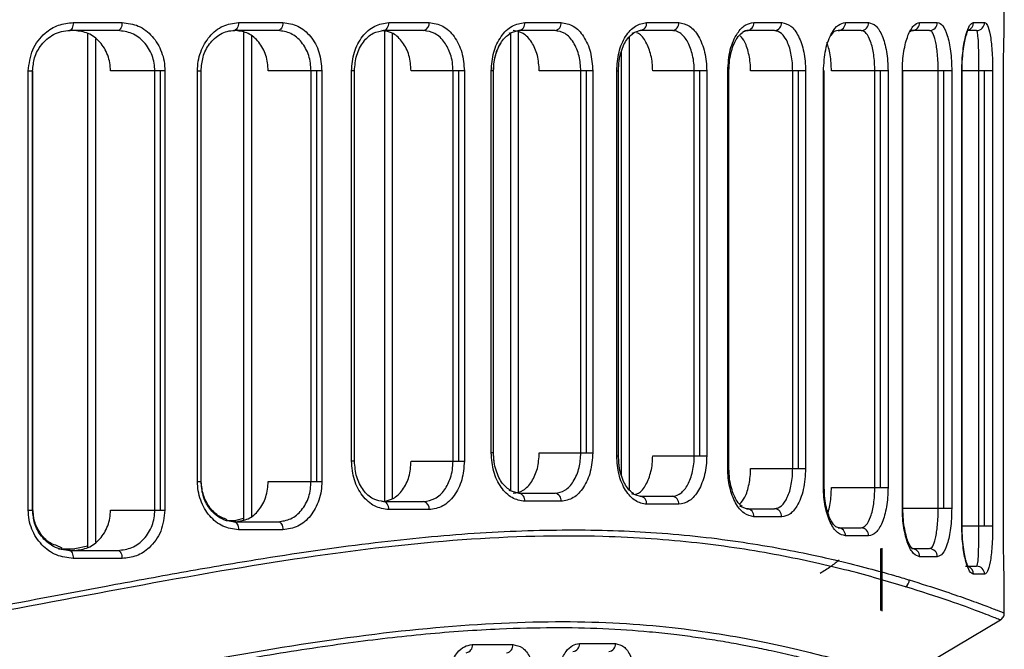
# Model space of a CAD drawing. Header units: millimetres. Extents: x 0 to 325, y 0 to 226.
# Tile 7 of 11: x 114 to 150, y 55 to 78. Entities that reach past the tile are written whole.
import ezdxf

# ---------------------------------------------------------------- set-up
doc = ezdxf.new("R2010")
doc.units = ezdxf.units.MM

msp = doc.modelspace()

# ---------------------------------------------------------------- linework, layer by layer
at = {"color": 7, "linetype": 'Continuous', "lineweight": 25}
for p, q in [((150.431, 77.906), (150.431, 83.181)), ((115.817, 77.981), (117.63, 77.981)), ((121.958, 77.981), (123.61, 77.981)), ((127.547, 77.981), (129.046, 77.981)), ((132.604, 77.981), (133.953, 77.981)), ((137.134, 77.981), (138.329, 77.981)), ((141.119, 77.981), (142.154, 77.981)), ((144.524, 77.981), (145.383, 77.981)), ((147.284, 77.981), (147.94, 77.981)), ((149.288, 77.981), (149.699, 77.981)), ((117.478, 77.681), (115.673, 77.681)), ((123.431, 77.681), (121.787, 77.681)), ((122.148, 77.61), (122.148, 59.496)), ((128.842, 77.681), (127.35, 77.681)), ((127.384, 77.681), (127.384, 60.175)), ((132.385, 77.681), (132.01, 77.573)), ((132.362, 77.674), (132.362, 60.491)), ((133.727, 77.681), (132.385, 77.681)), ((136.894, 77.681), (136.577, 77.575)), ((138.084, 77.681), (136.894, 77.681)), ((140.861, 77.681), (140.705, 77.62)), ((141.891, 77.681), (140.861, 77.681)), ((145.105, 77.681), (144.251, 77.681)), ((146.998, 77.681), (146.93, 77.635)), ((147.652, 77.681), (146.998, 77.681)), ((149.402, 77.681), (149.067, 77.681)), ((116.349, 77.576), (116.349, 58.463)), ((116.642, 77.372), (116.642, 58.667)), ((122.441, 77.47), (122.441, 59.637)), ((127.677, 77.575), (127.677, 60.281)), ((132.069, 77.59), (132.069, 60.575)), ((136.484, 77.434), (136.484, 60.621)), ((136.191, 76.9), (136.191, 61.154)), ((114.143, 59.858), (114.143, 76.181)), ((114.143, 76.181), (114.311, 76.181)), ((114.307, 59.858), (114.307, 76.181)), ((114.311, 59.914), (114.311, 76.181)), ((119.221, 76.181), (117.201, 76.181)), ((118.85, 59.858), (118.85, 76.181)), ((119.062, 59.858), (119.062, 76.181)), ((119.221, 76.181), (119.221, 59.858)), ((120.433, 60.925), (120.433, 76.181)), ((120.433, 76.181), (120.572, 76.181)), ((120.569, 60.925), (120.569, 76.181)), ((120.572, 60.972), (120.572, 76.181)), ((125.059, 76.181), (123.068, 76.181)), ((124.661, 60.925), (124.661, 76.181)), ((124.873, 60.925), (124.873, 76.181)), ((125.059, 76.181), (125.059, 60.925)), ((126.161, 61.675), (126.161, 76.181)), ((126.274, 76.181), (126.161, 76.181)), ((126.271, 61.675), (126.271, 76.181)), ((126.274, 61.7), (126.274, 76.181)), ((130.358, 76.181), (128.377, 76.181)), ((129.936, 61.675), (129.936, 76.181)), ((130.148, 61.675), (130.148, 76.181)), ((130.358, 76.181), (130.358, 61.675)), ((131.354, 61.984), (131.354, 76.181)), ((131.443, 76.181), (131.354, 76.181)), ((131.44, 61.984), (131.44, 76.181)), ((135.129, 76.181), (133.143, 76.181)), ((134.686, 61.984), (134.686, 76.181)), ((134.898, 61.984), (134.898, 76.181)), ((135.129, 76.181), (135.129, 61.984)), ((136.02, 61.873), (136.02, 76.181)), ((136.02, 76.181), (136.088, 76.181)), ((136.085, 61.873), (136.085, 76.181)), ((139.366, 76.181), (137.36, 76.181)), ((138.904, 61.873), (138.904, 76.181)), ((139.116, 61.873), (139.116, 76.181)), ((139.366, 76.181), (139.366, 61.873)), ((140.148, 61.408), (140.148, 76.181)), ((140.148, 76.181), (140.194, 76.181)), ((140.194, 61.408), (140.194, 76.181)), ((143.043, 76.181), (140.998, 76.181)), ((142.564, 61.408), (142.564, 76.181)), ((142.776, 61.408), (142.776, 76.181)), ((143.043, 76.181), (143.043, 61.408)), ((143.707, 60.7), (143.707, 76.181)), ((143.738, 76.181), (143.707, 76.181)), ((143.738, 60.7), (143.738, 76.181)), ((146.108, 76.181), (144.003, 76.181)), ((145.616, 60.7), (145.616, 76.181)), ((145.828, 60.7), (145.828, 76.181)), ((146.108, 76.181), (146.108, 60.7)), ((146.641, 59.924), (146.641, 76.181)), ((148.476, 76.181), (146.641, 76.181)), ((146.658, 59.924), (146.658, 76.181)), ((147.972, 59.924), (147.972, 76.181)), ((148.185, 59.924), (148.185, 76.181)), ((148.476, 76.181), (148.476, 59.924)), ((148.854, 59.273), (148.854, 76.181)), ((149.997, 76.181), (148.854, 76.181)), ((148.861, 59.273), (148.861, 76.181)), ((149.487, 59.273), (149.487, 76.181)), ((149.699, 59.273), (149.699, 76.181)), ((149.997, 76.181), (149.997, 59.273)), ((150.402, 58.879), (150.402, 76.181)), ((150.402, 58.879), (150.402, 76.181)), ((150.402, 76.181), (150.402, 76.181)), ((131.44, 61.984), (131.354, 61.984)), ((131.355, 61.966), (131.355, 61.984)), ((131.467, 61.638), (131.443, 61.966)), ((133.143, 61.984), (135.129, 61.984)), ((136.02, 61.873), (136.085, 61.873)), ((136.1, 61.66), (136.085, 61.873)), ((137.36, 61.873), (139.366, 61.873)), ((126.271, 61.675), (126.161, 61.675)), ((126.274, 61.7), (126.271, 61.7)), ((128.377, 61.675), (130.358, 61.675)), ((140.148, 61.408), (140.194, 61.408)), ((140.998, 61.408), (143.043, 61.408)), ((120.433, 60.925), (120.569, 60.925)), ((120.572, 60.972), (120.569, 60.972)), ((123.068, 60.925), (125.059, 60.925)), ((132.01, 60.592), (132.385, 60.484)), ((132.385, 60.484), (133.727, 60.484)), ((136.576, 60.48), (136.894, 60.373)), ((143.738, 60.7), (143.707, 60.7)), ((144.003, 60.7), (146.108, 60.7)), ((127.35, 60.175), (128.842, 60.175)), ((133.953, 60.184), (132.604, 60.184)), ((136.894, 60.373), (138.084, 60.373)), ((138.329, 60.073), (137.134, 60.073)), ((114.143, 59.858), (114.307, 59.858)), ((114.311, 59.914), (114.307, 59.914)), ((117.201, 59.858), (119.221, 59.858)), ((129.046, 59.875), (127.547, 59.875)), ((140.587, 60.016), (140.861, 59.908)), ((140.861, 59.908), (141.891, 59.908)), ((146.641, 59.924), (148.476, 59.924)), ((121.507, 59.472), (121.862, 59.472)), ((121.787, 59.425), (123.431, 59.425)), ((122.151, 59.543), (121.862, 59.472)), ((142.154, 59.608), (141.119, 59.608)), ((123.61, 59.125), (121.958, 59.125)), ((144.251, 59.2), (145.105, 59.2)), ((148.854, 59.273), (149.997, 59.273)), ((145.383, 58.9), (144.524, 58.9)), ((150.402, 58.879), (150.402, 58.879)), ((115.402, 58.442), (115.166, 58.548)), ((115.27, 58.414), (115.873, 58.414)), ((115.673, 58.358), (117.478, 58.358)), ((116.353, 58.519), (115.873, 58.414)), ((145.823, 58.435), (145.823, 56.125)), ((145.882, 58.439), (145.882, 56.101)), ((146.998, 58.424), (147.652, 58.424)), ((117.63, 58.058), (115.817, 58.058)), ((147.94, 58.124), (147.284, 58.124)), ((148.994, 57.773), (149.402, 57.773)), ((149.699, 57.473), (149.288, 57.473)), ((150.431, 56.042), (150.431, 57.155)), ((146.578, 53.58), (150.284, 55.772)), ((130.653, 54.857), (132.161, 54.857)), ((134.635, 54.897), (135.973, 54.897))]:
    msp.add_line(p, q, dxfattribs=at)
at = {"color": 7, "linetype": 'Continuous', "lineweight": 25, "flags": 128}
for points in [[(115.817, 77.981), (115.814, 77.923), (115.806, 77.866), (115.793, 77.814), (115.775, 77.769), (115.753, 77.732), (115.728, 77.704), (115.701, 77.687), (115.673, 77.681)], [(117.63, 77.981), (117.627, 77.923), (117.618, 77.866), (117.604, 77.814), (117.586, 77.769), (117.562, 77.732), (117.536, 77.704), (117.508, 77.687), (117.478, 77.681)], [(121.958, 77.981), (121.955, 77.923), (121.945, 77.866), (121.929, 77.814), (121.908, 77.769), (121.882, 77.732), (121.852, 77.704), (121.82, 77.687), (121.787, 77.681)], [(123.61, 77.981), (123.607, 77.923), (123.597, 77.866), (123.58, 77.814), (123.558, 77.769), (123.531, 77.732), (123.5, 77.704), (123.466, 77.687), (123.431, 77.681)], [(127.35, 77.681), (127.389, 77.687), (127.426, 77.704), (127.46, 77.732), (127.489, 77.769), (127.514, 77.814), (127.532, 77.866), (127.543, 77.923), (127.547, 77.981)], [(127.547, 59.875), (127.543, 59.933), (127.532, 59.989), (127.514, 60.041), (127.489, 60.087), (127.46, 60.124), (127.426, 60.152), (127.389, 60.169), (127.35, 60.175)], [(121.787, 59.425), (121.82, 59.42), (121.852, 59.403), (121.882, 59.375), (121.908, 59.338), (121.929, 59.292), (121.945, 59.24), (121.955, 59.184), (121.958, 59.125)], [(123.431, 59.425), (123.466, 59.42), (123.5, 59.403), (123.531, 59.375), (123.558, 59.338), (123.58, 59.292), (123.597, 59.24), (123.607, 59.184), (123.61, 59.125)], [(115.673, 58.358), (115.701, 58.352), (115.728, 58.335), (115.753, 58.307), (115.775, 58.27), (115.793, 58.224), (115.806, 58.172), (115.814, 58.116), (115.817, 58.058)], [(117.478, 58.358), (117.508, 58.352), (117.536, 58.335), (117.562, 58.307), (117.586, 58.27), (117.604, 58.224), (117.618, 58.172), (117.627, 58.116), (117.63, 58.058)]]:
    msp.add_lwpolyline(points, dxfattribs=at)
at = {"color": 7, "linetype": 'Continuous', "lineweight": 25}
for centre, radius, start, end in [((128.783, 77.941), 0.266, 282.9488, 8.744), ((132.337, 77.946), 0.269, 280.1708, 7.4261), ((133.684, 77.949), 0.271, 279.195, 6.9036), ((136.86, 77.954), 0.275, 277.0458, 5.6318), ((138.053, 77.956), 0.277, 276.2904, 5.1422), ((140.838, 77.962), 0.281, 274.6301, 3.9806), ((141.871, 77.964), 0.283, 274.0493, 3.5446), ((144.237, 77.968), 0.288, 272.7846, 2.5371), ((145.094, 77.97), 0.289, 272.3486, 2.1703), ((146.991, 77.974), 0.293, 271.4218, 1.3545), ((147.646, 77.976), 0.295, 271.1141, 1.0724), ((148.99, 77.979), 0.299, 286.7976, 0.3916), ((149.4, 77.98), 0.298, 270.319, 0.3155), ((132.337, 60.219), 0.269, 352.5739, 79.8292), ((133.684, 60.216), 0.271, 353.0964, 80.805), ((128.783, 59.915), 0.266, 351.256, 77.0512), ((136.86, 60.1), 0.275, 354.3682, 82.9542), ((138.053, 60.098), 0.277, 354.8578, 83.7096), ((140.838, 59.628), 0.281, 356.0194, 85.3699), ((141.871, 59.626), 0.283, 356.4554, 85.9507), ((144.237, 58.912), 0.288, 357.4629, 87.2154), ((145.094, 58.911), 0.289, 357.8297, 87.6514), ((146.991, 58.131), 0.293, 358.6455, 88.5782), ((147.646, 58.129), 0.295, 358.9276, 88.8859), ((148.989, 57.474), 0.3, 359.7164, 72.9), ((149.4, 57.474), 0.298, 359.6845, 89.681), ((146.586, 57.269), 0.314, 304.3965, 358.3538), ((130.385, 54.824), 0.271, 279.4152, 7.0243), ((131.89, 54.826), 0.273, 278.2951, 6.392), ((134.36, 54.872), 0.276, 276.5706, 5.3265), ((135.695, 54.874), 0.278, 275.6946, 4.7393)]:
    msp.add_arc(centre, radius, start, end, dxfattribs=at)
for points, knots in [([(114.143, 76.181), (114.177, 76.452), (114.246, 76.994), (114.71, 77.581), (115.256, 77.921), (115.63, 77.961), (115.817, 77.981)], [0, 0, 0, 0, 0.2798292, 0.5593255, 0.7795307, 1, 1, 1, 1]), ([(117.63, 77.981), (117.837, 77.955), (118.249, 77.904), (118.691, 77.562), (118.958, 77.2), (119.107, 76.884), (119.204, 76.541), (119.216, 76.301), (119.221, 76.181)], [0, 0, 0, 0, 0.250031, 0.499121, 0.62462, 0.749443, 0.874851, 1, 1, 1, 1]), ([(120.433, 76.181), (120.439, 76.301), (120.451, 76.54), (120.575, 76.996), (120.863, 77.492), (121.371, 77.902), (121.762, 77.955), (121.958, 77.981)], [0, 0, 0, 0, 0.126148, 0.251402, 0.500716, 0.750244, 1, 1, 1, 1]), ([(123.61, 77.981), (123.801, 77.954), (124.181, 77.901), (124.659, 77.488), (124.994, 76.893), (125.037, 76.419), (125.059, 76.181)], [0, 0, 0, 0, 0.250621, 0.500313, 0.750055, 1, 1, 1, 1]), ([(126.161, 76.181), (126.183, 76.418), (126.225, 76.892), (126.551, 77.487), (127.009, 77.901), (127.368, 77.954), (127.547, 77.981)], [0, 0, 0, 0, 0.250514, 0.500166, 0.749971, 1, 1, 1, 1]), ([(129.046, 77.981), (129.219, 77.954), (129.566, 77.9), (129.998, 77.485), (130.299, 76.89), (130.338, 76.418), (130.358, 76.181)], [0, 0, 0, 0, 0.250582, 0.500261, 0.750026, 1, 1, 1, 1]), ([(131.354, 76.181), (131.373, 76.418), (131.412, 76.891), (131.705, 77.486), (132.12, 77.901), (132.443, 77.954), (132.604, 77.981)], [0, 0, 0, 0, 0.250534, 0.50019, 0.74998, 1, 1, 1, 1]), ([(133.953, 77.981), (134.108, 77.954), (134.419, 77.9), (134.807, 77.486), (135.077, 76.891), (135.112, 76.418), (135.129, 76.181)], [0, 0, 0, 0, 0.250588, 0.500275, 0.750039, 1, 1, 1, 1]), ([(136.02, 76.181), (136.037, 76.419), (136.072, 76.894), (136.335, 77.489), (136.705, 77.901), (136.991, 77.955), (137.134, 77.981)], [0, 0, 0, 0, 0.2505038, 0.500149, 0.7499491, 1, 1, 1, 1]), ([(138.329, 77.981), (138.466, 77.955), (138.738, 77.901), (139.082, 77.491), (139.273, 76.994), (139.355, 76.538), (139.363, 76.3), (139.366, 76.181)], [0, 0, 0, 0, 0.250305, 0.499701, 0.749113, 0.874681, 1, 1, 1, 1]), ([(140.148, 76.181), (140.167, 76.45), (140.206, 76.988), (140.476, 77.577), (140.795, 77.921), (141.011, 77.961), (141.119, 77.981)], [0, 0, 0, 0, 0.279954, 0.559429, 0.779608, 1, 1, 1, 1]), ([(142.154, 77.981), (142.27, 77.955), (142.502, 77.904), (142.747, 77.564), (142.896, 77.205), (142.979, 76.888), (143.033, 76.543), (143.04, 76.302), (143.043, 76.181)], [0, 0, 0, 0, 0.250012, 0.499153, 0.624925, 0.74947, 0.87502, 1, 1, 1, 1]), ([(143.707, 76.181), (143.724, 76.455), (143.759, 77.002), (143.991, 77.589), (144.257, 77.923), (144.435, 77.962), (144.524, 77.981)], [0, 0, 0, 0, 0.279831, 0.559327, 0.779515, 1, 1, 1, 1]), ([(145.383, 77.981), (145.476, 77.956), (145.663, 77.907), (145.862, 77.577), (145.985, 77.219), (146.054, 76.901), (146.1, 76.551), (146.106, 76.304), (146.108, 76.181)], [0, 0, 0, 0, 0.249926, 0.499225, 0.625529, 0.749536, 0.875326, 1, 1, 1, 1]), ([(146.641, 76.181), (146.644, 76.307), (146.65, 76.558), (146.694, 76.913), (146.76, 77.232), (146.875, 77.588), (147.054, 77.911), (147.207, 77.958), (147.284, 77.981)], [0, 0, 0, 0, 0.126121, 0.250999, 0.374834, 0.50134, 0.750429, 1, 1, 1, 1]), ([(147.94, 77.981), (148.009, 77.958), (148.145, 77.911), (148.291, 77.594), (148.382, 77.24), (148.434, 76.92), (148.469, 76.563), (148.474, 76.308), (148.476, 76.181)], [0, 0, 0, 0, 0.249503, 0.499172, 0.626348, 0.749618, 0.875836, 1, 1, 1, 1]), ([(148.854, 76.181), (148.856, 76.312), (148.86, 76.573), (148.893, 76.939), (148.942, 77.26), (149.022, 77.612), (149.142, 77.916), (149.24, 77.96), (149.288, 77.981)], [0, 0, 0, 0, 0.126121, 0.250748, 0.376161, 0.501737, 0.75126, 1, 1, 1, 1]), ([(149.699, 77.981), (149.737, 77.959), (149.814, 77.916), (149.894, 77.616), (149.945, 77.27), (149.974, 76.948), (149.993, 76.581), (149.996, 76.313), (149.997, 76.181)], [0, 0, 0, 0, 0.2496046, 0.4993097, 0.6277762, 0.7499883, 0.8768533, 1, 1, 1, 1]), ([(114.307, 76.181), (114.322, 76.346), (114.353, 76.701), (114.573, 77.101), (114.833, 77.374), (115.085, 77.545), (115.379, 77.664), (115.591, 77.679), (115.699, 77.686)], [0, 0, 0, 0, 0.202616, 0.435313, 0.564368, 0.701334, 0.846826, 1, 1, 1, 1]), ([(117.201, 76.181), (117.196, 76.281), (117.186, 76.481), (117.079, 76.862), (116.83, 77.277), (116.387, 77.616), (116.042, 77.659), (115.869, 77.681)], [0, 0, 0, 0, 0.1253, 0.250884, 0.500258, 0.749665, 1, 1, 1, 1]), ([(118.85, 76.181), (118.845, 76.278), (118.835, 76.474), (118.755, 76.759), (118.626, 77.026), (118.394, 77.332), (118.01, 77.617), (117.656, 77.66), (117.478, 77.681)], [0, 0, 0, 0, 0.120924, 0.244482, 0.371007, 0.500806, 0.749922, 1, 1, 1, 1]), ([(120.569, 76.181), (120.584, 76.356), (120.615, 76.724), (120.872, 77.222), (121.211, 77.526), (121.544, 77.667), (121.726, 77.68), (121.818, 77.686)], [0, 0, 0, 0, 0.21768, 0.456149, 0.716363, 0.855561, 1, 1, 1, 1]), ([(123.068, 76.181), (123.049, 76.379), (123.013, 76.774), (122.734, 77.269), (122.335, 77.614), (122.017, 77.659), (121.858, 77.681)], [0, 0, 0, 0, 0.249963, 0.499716, 0.749399, 1, 1, 1, 1]), ([(124.661, 76.181), (124.644, 76.376), (124.618, 76.672), (124.462, 77.02), (124.259, 77.325), (123.916, 77.615), (123.593, 77.659), (123.431, 77.681)], [0, 0, 0, 0, 0.246532, 0.372627, 0.500329, 0.749699, 1, 1, 1, 1]), ([(126.271, 76.181), (126.288, 76.382), (126.323, 76.783), (126.586, 77.282), (126.957, 77.626), (127.243, 77.666), (127.386, 77.686)], [0, 0, 0, 0, 0.2495855, 0.4988735, 0.7489353, 1, 1, 1, 1]), ([(128.377, 76.181), (128.361, 76.378), (128.329, 76.771), (128.078, 77.266), (127.718, 77.613), (127.43, 77.659), (127.285, 77.681)], [0, 0, 0, 0, 0.249996, 0.499773, 0.74944, 1, 1, 1, 1]), ([(129.936, 76.181), (129.931, 76.29), (129.922, 76.501), (129.83, 76.875), (129.631, 77.275), (129.277, 77.614), (128.987, 77.659), (128.842, 77.681)], [0, 0, 0, 0, 0.139367, 0.269401, 0.500495, 0.750191, 1, 1, 1, 1]), ([(133.143, 76.181), (133.129, 76.378), (133.1, 76.772), (132.876, 77.267), (132.555, 77.613), (132.297, 77.659), (132.168, 77.681)], [0, 0, 0, 0, 0.249983, 0.499758, 0.749434, 1, 1, 1, 1]), ([(134.686, 76.181), (134.674, 76.368), (134.655, 76.655), (134.538, 77.006), (134.378, 77.319), (134.109, 77.614), (133.854, 77.659), (133.727, 77.681)], [0, 0, 0, 0, 0.236445, 0.36511, 0.500439, 0.749775, 1, 1, 1, 1]), ([(138.904, 76.181), (138.901, 76.28), (138.895, 76.478), (138.831, 76.858), (138.68, 77.276), (138.453, 77.55), (138.265, 77.652), (138.157, 77.678), (138.103, 77.68), (138.084, 77.681)], [0, 0, 0, 0, 0.123939, 0.250537, 0.49963, 0.748724, 0.873879, 0.9554, 1, 1, 1, 1]), ([(140.685, 77.599), (140.697, 77.612), (140.773, 77.696), (140.846, 77.691), (140.908, 77.686)], [0, 0, 0, 0, 0.151305, 1, 1, 1, 1]), ([(142.564, 76.181), (142.562, 76.281), (142.557, 76.484), (142.516, 76.77), (142.453, 77.035), (142.341, 77.336), (142.154, 77.618), (141.979, 77.66), (141.891, 77.681)], [0, 0, 0, 0, 0.123761, 0.250466, 0.371189, 0.500741, 0.749931, 1, 1, 1, 1]), ([(144.251, 77.681), (144.176, 77.674), (144.083, 77.664), (144.003, 77.527), (143.987, 77.5)], [0, 0, 0, 0, 0.80408, 1, 1, 1, 1]), ([(145.616, 76.181), (145.614, 76.284), (145.61, 76.493), (145.578, 76.785), (145.529, 77.051), (145.443, 77.351), (145.337, 77.543), (145.215, 77.66), (145.149, 77.673), (145.105, 77.681)], [0, 0, 0, 0, 0.12321, 0.250133, 0.370093, 0.50018, 0.749369, 0.837422, 1, 1, 1, 1]), ([(147.972, 76.181), (147.971, 76.288), (147.969, 76.506), (147.948, 76.806), (147.916, 77.075), (147.862, 77.369), (147.796, 77.553), (147.721, 77.662), (147.679, 77.674), (147.652, 77.681)], [0, 0, 0, 0, 0.1224158, 0.2499838, 0.3689242, 0.5002162, 0.7498559, 0.8399773, 1, 1, 1, 1]), ([(148.861, 76.181), (148.864, 76.333), (148.87, 76.626), (148.91, 77.006), (148.961, 77.299), (149.021, 77.554), (149.08, 77.677), (149.069, 77.679), (149.068, 77.679)], [0, 0, 0, 0, 0.189748, 0.368208, 0.536813, 0.694914, 0.978556, 1, 1, 1, 1]), ([(149.487, 76.181), (149.487, 76.294), (149.486, 76.526), (149.482, 76.836), (149.476, 77.105), (149.463, 77.391), (149.445, 77.562), (149.425, 77.663), (149.411, 77.674), (149.402, 77.681)], [0, 0, 0, 0, 0.120879, 0.249532, 0.367036, 0.500097, 0.749802, 0.839643, 1, 1, 1, 1]), ([(150.402, 76.181), (150.402, 76.327), (150.403, 76.617), (150.41, 77.001), (150.417, 77.319), (150.425, 77.645), (150.432, 77.862), (150.43, 77.898), (150.43, 77.906)], [0, 0, 0, 0, 0.15356, 0.306642, 0.459475, 0.612737, 0.917559, 1, 1, 1, 1]), ([(131.516, 76.741), (131.522, 76.77), (131.55, 76.899), (131.638, 77.097), (131.81, 77.392), (131.978, 77.515), (132.086, 77.595)], [0, 0, 0, 0, 0.071158, 0.319069, 0.55898, 1, 1, 1, 1]), ([(136.085, 76.181), (136.09, 76.307), (136.101, 76.552), (136.177, 76.884), (136.284, 77.159), (136.44, 77.431), (136.577, 77.535), (136.662, 77.6)], [0, 0, 0, 0, 0.1987494, 0.3854867, 0.562071, 0.7284095, 1, 1, 1, 1]), ([(137.36, 76.181), (137.357, 76.28), (137.35, 76.478), (137.283, 76.859), (137.123, 77.262), (136.922, 77.546), (136.789, 77.584), (136.766, 77.591)], [0, 0, 0, 0, 0.156593, 0.313489, 0.625137, 0.93674, 1, 1, 1, 1]), ([(140.194, 76.181), (140.199, 76.313), (140.209, 76.569), (140.28, 76.912), (140.377, 77.19), (140.511, 77.45), (140.62, 77.543), (140.685, 77.599)], [0, 0, 0, 0, 0.2050104, 0.3966036, 0.5766779, 0.7448692, 1, 1, 1, 1]), ([(140.998, 76.181), (140.995, 76.281), (140.99, 76.483), (140.945, 76.771), (140.876, 77.032), (140.773, 77.303), (140.67, 77.419), (140.608, 77.488)], [0, 0, 0, 0, 0.182379, 0.365598, 0.548333, 0.730827, 1, 1, 1, 1]), ([(144.003, 76.181), (144, 76.284), (143.996, 76.49), (143.959, 76.782), (143.905, 77.04), (143.856, 77.176), (143.833, 77.241)], [0, 0, 0, 0, 0.255759, 0.513881, 0.770591, 1, 1, 1, 1]), ([(131.443, 76.181), (131.448, 76.292), (131.458, 76.508), (131.539, 76.882), (131.651, 77.092), (131.721, 77.224)], [0, 0, 0, 0, 0.285485, 0.553984, 1, 1, 1, 1]), ([(131.44, 76.181), (131.444, 76.295), (131.45, 76.489), (131.497, 76.668), (131.516, 76.741)], [0, 0, 0, 0, 0.589808, 1, 1, 1, 1]), ([(132.604, 60.184), (132.442, 60.211), (132.119, 60.265), (131.705, 60.68), (131.412, 61.275), (131.373, 61.747), (131.354, 61.984)], [0, 0, 0, 0, 0.250582, 0.50026, 0.750025, 1, 1, 1, 1]), ([(132.086, 60.571), (131.978, 60.651), (131.81, 60.774), (131.636, 61.068), (131.528, 61.337), (131.455, 61.648), (131.445, 61.871), (131.44, 61.984)], [0, 0, 0, 0, 0.304161, 0.4701136, 0.6407633, 0.8176178, 1, 1, 1, 1]), ([(132.168, 60.484), (132.297, 60.506), (132.555, 60.551), (132.876, 60.897), (133.1, 61.393), (133.129, 61.787), (133.143, 61.984)], [0, 0, 0, 0, 0.250007, 0.499798, 0.74946, 1, 1, 1, 1]), ([(133.727, 60.484), (133.854, 60.506), (134.108, 60.551), (134.378, 60.846), (134.538, 61.158), (134.655, 61.509), (134.674, 61.797), (134.686, 61.984)], [0, 0, 0, 0, 0.249665, 0.499116, 0.634579, 0.763364, 1, 1, 1, 1]), ([(135.129, 61.984), (135.112, 61.747), (135.076, 61.273), (134.806, 60.678), (134.419, 60.264), (134.108, 60.211), (133.953, 60.184)], [0, 0, 0, 0, 0.250516, 0.500168, 0.749972, 1, 1, 1, 1]), ([(137.134, 60.073), (136.99, 60.1), (136.704, 60.153), (136.335, 60.566), (136.072, 61.161), (136.037, 61.636), (136.02, 61.873)], [0, 0, 0, 0, 0.250619, 0.50031, 0.750053, 1, 1, 1, 1]), ([(136.697, 60.44), (136.742, 60.451), (136.9, 60.491), (137.124, 60.788), (137.283, 61.195), (137.35, 61.575), (137.357, 61.774), (137.36, 61.873)], [0, 0, 0, 0, 0.120844, 0.413229, 0.70539, 0.852174, 1, 1, 1, 1]), ([(138.084, 60.373), (138.103, 60.374), (138.211, 60.379), (138.424, 60.47), (138.679, 60.777), (138.83, 61.196), (138.895, 61.576), (138.901, 61.775), (138.904, 61.873)], [0, 0, 0, 0, 0.044997, 0.250261, 0.499627, 0.748766, 0.875712, 1, 1, 1, 1]), ([(139.366, 61.873), (139.362, 61.754), (139.354, 61.515), (139.273, 61.059), (139.081, 60.563), (138.738, 60.153), (138.465, 60.1), (138.329, 60.073)], [0, 0, 0, 0, 0.126149, 0.251404, 0.500719, 0.750246, 1, 1, 1, 1]), ([(127.547, 59.875), (127.367, 59.902), (127.009, 59.955), (126.55, 60.37), (126.225, 60.964), (126.182, 61.438), (126.161, 61.675)], [0, 0, 0, 0, 0.250589, 0.500277, 0.75004, 1, 1, 1, 1]), ([(127.386, 60.17), (127.243, 60.19), (126.956, 60.229), (126.586, 60.574), (126.323, 61.073), (126.288, 61.474), (126.271, 61.675)], [0, 0, 0, 0, 0.2514224, 0.5013423, 0.7508272, 1, 1, 1, 1]), ([(127.285, 60.175), (127.43, 60.197), (127.718, 60.242), (128.078, 60.588), (128.328, 61.084), (128.361, 61.477), (128.377, 61.675)], [0, 0, 0, 0, 0.249999, 0.499776, 0.749444, 1, 1, 1, 1]), ([(128.842, 60.175), (128.987, 60.197), (129.276, 60.242), (129.631, 60.58), (129.829, 60.98), (129.922, 61.354), (129.931, 61.565), (129.936, 61.675)], [0, 0, 0, 0, 0.249588, 0.499052, 0.730325, 0.860484, 1, 1, 1, 1]), ([(130.358, 61.675), (130.338, 61.438), (130.299, 60.964), (129.997, 60.37), (129.565, 59.955), (129.219, 59.901), (129.046, 59.875)], [0, 0, 0, 0, 0.2505333, 0.50019, 0.74998, 1, 1, 1, 1]), ([(136.661, 60.456), (136.577, 60.52), (136.44, 60.625), (136.283, 60.896), (136.178, 61.172), (136.112, 61.435), (136.103, 61.606), (136.1, 61.66)], [0, 0, 0, 0, 0.3064822, 0.4943899, 0.6935784, 0.9049428, 1, 1, 1, 1]), ([(141.119, 59.608), (140.996, 59.634), (140.75, 59.686), (140.425, 60.093), (140.24, 60.591), (140.159, 61.049), (140.152, 61.289), (140.148, 61.408)], [0, 0, 0, 0, 0.2503485, 0.4997552, 0.7491217, 0.8746862, 1, 1, 1, 1]), ([(140.684, 59.991), (140.619, 60.047), (140.511, 60.141), (140.377, 60.401), (140.28, 60.679), (140.209, 61.022), (140.199, 61.277), (140.194, 61.408)], [0, 0, 0, 0, 0.255427, 0.423853, 0.603891, 0.795826, 1, 1, 1, 1]), ([(140.596, 60.085), (140.661, 60.158), (140.769, 60.279), (140.877, 60.557), (140.945, 60.818), (140.989, 61.106), (140.995, 61.307), (140.998, 61.408)], [0, 0, 0, 0, 0.282204, 0.4622115, 0.6405594, 0.8196765, 1, 1, 1, 1]), ([(141.891, 59.908), (141.979, 59.929), (142.154, 59.972), (142.34, 60.253), (142.453, 60.553), (142.516, 60.818), (142.557, 61.105), (142.562, 61.308), (142.564, 61.408)], [0, 0, 0, 0, 0.249536, 0.498825, 0.628324, 0.749027, 0.875985, 1, 1, 1, 1]), ([(143.043, 61.408), (143.026, 61.137), (142.991, 60.595), (142.75, 60.009), (142.46, 59.668), (142.256, 59.628), (142.154, 59.608)], [0, 0, 0, 0, 0.279835, 0.559331, 0.779532, 1, 1, 1, 1]), ([(121.958, 59.125), (121.762, 59.152), (121.37, 59.205), (120.862, 59.615), (120.575, 60.112), (120.451, 60.568), (120.439, 60.806), (120.433, 60.925)], [0, 0, 0, 0, 0.250307, 0.499704, 0.749114, 0.874686, 1, 1, 1, 1]), ([(121.818, 59.42), (121.725, 59.427), (121.544, 59.44), (121.21, 59.581), (120.871, 59.885), (120.615, 60.383), (120.583, 60.75), (120.569, 60.925)], [0, 0, 0, 0, 0.144967, 0.283884, 0.54422, 0.782802, 1, 1, 1, 1]), ([(121.54, 59.5), (121.406, 59.553), (121.142, 59.657), (120.829, 60.011), (120.614, 60.46), (120.586, 60.803), (120.572, 60.972)], [0, 0, 0, 0, 0.260631, 0.513808, 0.759923, 1, 1, 1, 1]), ([(121.858, 59.425), (122.017, 59.448), (122.334, 59.492), (122.733, 59.836), (123.013, 60.332), (123.049, 60.727), (123.068, 60.925)], [0, 0, 0, 0, 0.250035, 0.499826, 0.74948, 1, 1, 1, 1]), ([(123.431, 59.425), (123.593, 59.447), (123.915, 59.491), (124.258, 59.781), (124.462, 60.085), (124.618, 60.434), (124.644, 60.73), (124.661, 60.925)], [0, 0, 0, 0, 0.249733, 0.499211, 0.627029, 0.75324, 1, 1, 1, 1]), ([(125.059, 60.925), (125.053, 60.806), (125.042, 60.568), (124.928, 60.114), (124.661, 59.617), (124.18, 59.205), (123.8, 59.152), (123.61, 59.125)], [0, 0, 0, 0, 0.126162, 0.251437, 0.50077, 0.750259, 1, 1, 1, 1]), ([(144.524, 58.9), (144.423, 58.924), (144.221, 58.974), (143.993, 59.309), (143.851, 59.669), (143.77, 59.986), (143.717, 60.334), (143.71, 60.578), (143.707, 60.7)], [0, 0, 0, 0, 0.250028, 0.499207, 0.625057, 0.749492, 0.875038, 1, 1, 1, 1]), ([(144.301, 59.195), (144.26, 59.199), (144.171, 59.208), (144.018, 59.397), (143.897, 59.666), (143.814, 59.948), (143.751, 60.3), (143.742, 60.564), (143.738, 60.7)], [0, 0, 0, 0, 0.199399, 0.430564, 0.559248, 0.697105, 0.843932, 1, 1, 1, 1]), ([(143.861, 59.726), (143.875, 59.763), (143.913, 59.873), (143.958, 60.1), (143.996, 60.39), (144, 60.597), (144.003, 60.7)], [0, 0, 0, 0, 0.147311, 0.429284, 0.715913, 1, 1, 1, 1]), ([(145.105, 59.2), (145.171, 59.22), (145.302, 59.26), (145.442, 59.531), (145.529, 59.828), (145.578, 60.095), (145.61, 60.387), (145.614, 60.597), (145.616, 60.7)], [0, 0, 0, 0, 0.249627, 0.498962, 0.629119, 0.749173, 0.876446, 1, 1, 1, 1]), ([(146.108, 60.7), (146.105, 60.575), (146.1, 60.328), (146.054, 59.978), (145.985, 59.661), (145.862, 59.303), (145.663, 58.973), (145.476, 58.924), (145.383, 58.9)], [0, 0, 0, 0, 0.126194, 0.250903, 0.374859, 0.501165, 0.750444, 1, 1, 1, 1]), ([(115.817, 58.058), (115.604, 58.083), (115.179, 58.135), (114.715, 58.474), (114.429, 58.834), (114.268, 59.15), (114.163, 59.495), (114.15, 59.737), (114.143, 59.858)], [0, 0, 0, 0, 0.250011, 0.499156, 0.624944, 0.749473, 0.875029, 1, 1, 1, 1]), ([(115.699, 58.353), (115.59, 58.36), (115.378, 58.376), (115.084, 58.495), (114.832, 58.666), (114.572, 58.94), (114.353, 59.339), (114.322, 59.693), (114.307, 59.858)], [0, 0, 0, 0, 0.153741, 0.299079, 0.436395, 0.565347, 0.798025, 1, 1, 1, 1]), ([(115.166, 58.548), (115.088, 58.578), (114.862, 58.664), (114.58, 58.982), (114.353, 59.425), (114.325, 59.755), (114.311, 59.914)], [0, 0, 0, 0, 0.158669, 0.459845, 0.739685, 1, 1, 1, 1]), ([(115.869, 58.358), (116.042, 58.379), (116.387, 58.423), (116.829, 58.761), (117.079, 59.176), (117.186, 59.557), (117.196, 59.757), (117.201, 59.858)], [0, 0, 0, 0, 0.249785, 0.499291, 0.7486, 0.873866, 1, 1, 1, 1]), ([(117.478, 58.358), (117.655, 58.379), (118.009, 58.421), (118.393, 58.706), (118.625, 59.012), (118.754, 59.28), (118.835, 59.565), (118.845, 59.761), (118.85, 59.858)], [0, 0, 0, 0, 0.249509, 0.498718, 0.628643, 0.755288, 0.878963, 1, 1, 1, 1]), ([(119.221, 59.858), (119.191, 59.588), (119.129, 59.051), (118.697, 58.461), (118.175, 58.118), (117.812, 58.078), (117.63, 58.058)], [0, 0, 0, 0, 0.279951, 0.559426, 0.779607, 1, 1, 1, 1]), ([(147.284, 58.124), (147.207, 58.147), (147.054, 58.194), (146.874, 58.517), (146.76, 58.874), (146.694, 59.194), (146.649, 59.548), (146.644, 59.799), (146.641, 59.924)], [0, 0, 0, 0, 0.249839, 0.499255, 0.625715, 0.749561, 0.875362, 1, 1, 1, 1]), ([(147.05, 58.419), (147.034, 58.419), (146.998, 58.419), (146.887, 58.59), (146.792, 58.855), (146.723, 59.141), (146.67, 59.505), (146.662, 59.781), (146.658, 59.924)], [0, 0, 0, 0, 0.199634, 0.431012, 0.560089, 0.697846, 0.844321, 1, 1, 1, 1]), ([(147.652, 58.424), (147.693, 58.442), (147.775, 58.479), (147.861, 58.735), (147.916, 59.028), (147.947, 59.297), (147.969, 59.597), (147.971, 59.816), (147.972, 59.924)], [0, 0, 0, 0, 0.248677, 0.497966, 0.629635, 0.748908, 0.87705, 1, 1, 1, 1]), ([(148.476, 59.924), (148.473, 59.795), (148.469, 59.539), (148.434, 59.179), (148.381, 58.86), (148.29, 58.508), (148.144, 58.193), (148.008, 58.147), (147.94, 58.124)], [0, 0, 0, 0, 0.125926, 0.25124, 0.376573, 0.502339, 0.75153, 1, 1, 1, 1]), ([(83.931, 53.121), (85.086, 53.13), (87.396, 53.148), (90.846, 53.296), (94.204, 53.528), (97.53, 53.853), (100.883, 54.26), (104.204, 54.739), (107.288, 55.244), (110.464, 55.804), (113.686, 56.403), (116.933, 57.016), (119.868, 57.555), (123.161, 58.121), (126.755, 58.644), (130.56, 59.023), (134.076, 59.157), (136.841, 59.08), (138.971, 58.896), (140.532, 58.699), (141.978, 58.46), (143.206, 58.216), (144.347, 57.958), (145.376, 57.698), (146.245, 57.457), (146.717, 57.315), (146.899, 57.26)], [0, 0, 0, 0, 0.041686, 0.083311, 0.124909, 0.164104, 0.205794, 0.249995, 0.290027, 0.325031, 0.375115, 0.419917, 0.459828, 0.500454, 0.564826, 0.624904, 0.686319, 0.749383, 0.783568, 0.819024, 0.853219, 0.886853, 0.913772, 0.947949, 0.97985, 1, 1, 1, 1]), ([(149.288, 57.473), (149.24, 57.494), (149.142, 57.537), (149.021, 57.845), (148.941, 58.197), (148.893, 58.52), (148.86, 58.883), (148.856, 59.143), (148.854, 59.273)], [0, 0, 0, 0, 0.249184, 0.499081, 0.626578, 0.749636, 0.875913, 1, 1, 1, 1]), ([(149.07, 57.765), (149.072, 57.764), (149.09, 57.759), (149.034, 57.862), (148.974, 58.095), (148.919, 58.384), (148.872, 58.784), (148.865, 59.105), (148.861, 59.273)], [0, 0, 0, 0, 0.046984, 0.303233, 0.454521, 0.621007, 0.802708, 1, 1, 1, 1]), ([(149.402, 57.773), (149.415, 57.79), (149.441, 57.824), (149.463, 58.062), (149.476, 58.344), (149.482, 58.614), (149.486, 58.925), (149.487, 59.159), (149.487, 59.273)], [0, 0, 0, 0, 0.24915, 0.497792, 0.630755, 0.748206, 0.878075, 1, 1, 1, 1]), ([(149.997, 59.273), (149.996, 59.138), (149.993, 58.869), (149.973, 58.498), (149.944, 58.179), (149.894, 57.835), (149.814, 57.537), (149.737, 57.494), (149.699, 57.473)], [0, 0, 0, 0, 0.125915, 0.251099, 0.376429, 0.502022, 0.750722, 1, 1, 1, 1]), ([(146.763, 57.01), (146.088, 57.209), (144.741, 57.605), (142.118, 58.197), (139.073, 58.674), (135.202, 58.951), (130.375, 58.841), (124.486, 58.156), (118.069, 57.03), (111.191, 55.704), (103.937, 54.433), (96.999, 53.523), (90.539, 53.019), (84.651, 52.85), (78.758, 52.951), (72.289, 53.397), (65.327, 54.265), (58.023, 55.504), (51.07, 56.823), (44.554, 57.983), (38.556, 58.755), (33.617, 58.96), (29.638, 58.765), (26.478, 58.336), (23.772, 57.771), (21.278, 57.095), (19.233, 56.416), (17.831, 55.882), (17.67, 55.817), (17.591, 55.785)], [0, 0, 0, 0, 0.031432, 0.062682, 0.093993, 0.125418, 0.166795, 0.208198, 0.25009, 0.291777, 0.333643, 0.375505, 0.406727, 0.438116, 0.469629, 0.500814, 0.542356, 0.584289, 0.625984, 0.667753, 0.709429, 0.750716, 0.781895, 0.813304, 0.844475, 0.875621, 0.917481, 0.959309, 1, 1, 1, 1]), ([(150.43, 57.155), (150.43, 57.163), (150.432, 57.199), (150.425, 57.42), (150.416, 57.746), (150.409, 58.066), (150.403, 58.445), (150.402, 58.735), (150.402, 58.879)], [0, 0, 0, 0, 0.084, 0.388143, 0.547091, 0.694321, 0.847481, 1, 1, 1, 1]), ([(144.297, 58.008), (144.194, 57.923), (143.989, 57.753), (143.723, 57.588), (143.59, 57.505)], [0, 0, 0, 0, 0.4996347, 1, 1, 1, 1]), ([(146.899, 57.26), (147.328, 57.126), (148.13, 56.875), (149.049, 56.551), (149.739, 56.299), (150.198, 56.122), (150.425, 56.033), (150.407, 56.04), (150.401, 56.042)], [0, 0, 0, 0, 0.194314, 0.364167, 0.549682, 0.726253, 0.909678, 1, 1, 1, 1]), ([(150.284, 55.772), (150.247, 55.787), (150.171, 55.818), (149.522, 56.069), (148.458, 56.466), (147.336, 56.827), (146.763, 57.01)], [0, 0, 0, 0, 0.23284, 0.478538, 0.733722, 1, 1, 1, 1]), ([(150.284, 55.772), (150.305, 55.787), (150.347, 55.817), (150.394, 55.88), (150.425, 55.953), (150.429, 56.005), (150.431, 56.031)], [0, 0, 0, 0, 0.245757, 0.5, 0.754243, 1, 1, 1, 1]), ([(94.516, 50.086), (96.91, 50.331), (101.692, 50.821), (108.542, 51.958), (115.045, 53.195), (121.148, 54.373), (126.774, 55.283), (131.842, 55.736), (136.264, 55.724), (139.959, 55.283), (142.888, 54.673), (144.996, 54.093), (146.331, 53.666), (146.496, 53.608), (146.578, 53.58)], [0, 0, 0, 0, 0.083529, 0.166903, 0.250548, 0.333741, 0.417487, 0.500697, 0.583522, 0.667195, 0.750455, 0.833555, 0.917174, 1, 1, 1, 1]), ([(146.431, 53.321), (146.406, 53.33), (146.357, 53.348), (145.948, 53.485), (145.422, 53.654), (144.915, 53.809), (144.545, 53.919), (144.149, 54.032), (143.719, 54.151), (143.219, 54.282), (142.573, 54.442), (141.848, 54.607), (141.147, 54.752), (140.483, 54.881), (139.784, 55.002), (138.977, 55.124), (138.132, 55.234), (137.007, 55.354), (135.533, 55.458), (133.671, 55.492), (131.493, 55.441), (128.964, 55.268), (126.046, 54.927), (123.652, 54.561), (121.862, 54.258), (120.744, 54.06), (119.647, 53.86), (118.56, 53.657), (117.466, 53.45), (116.26, 53.219), (114.888, 52.954), (113.2, 52.629), (111.363, 52.281), (109.395, 51.918), (107.552, 51.592), (105.663, 51.273), (102.933, 50.841), (99.235, 50.318), (96.093, 50.013), (94.517, 49.86)], [0, 0, 0, 0, 0.045261, 0.092068, 0.13886, 0.156928, 0.175852, 0.193392, 0.209697, 0.228479, 0.249739, 0.276707, 0.297076, 0.310844, 0.331489, 0.351933, 0.370549, 0.390882, 0.427259, 0.463019, 0.499279, 0.545844, 0.591702, 0.638405, 0.653782, 0.6698, 0.686458, 0.700183, 0.715174, 0.731524, 0.749231, 0.770177, 0.798228, 0.820474, 0.845255, 0.867429, 0.890425, 0.945031, 1, 1, 1, 1]), ([(129.775, 53.557), (129.791, 53.748), (129.825, 54.13), (130.063, 54.557), (130.352, 54.811), (130.553, 54.841), (130.653, 54.857)], [0, 0, 0, 0, 0.279545, 0.558845, 0.778901, 1, 1, 1, 1]), ([(132.161, 54.857), (132.282, 54.832), (132.525, 54.784), (132.795, 54.438), (132.957, 54.009), (132.976, 53.708), (132.985, 53.557)], [0, 0, 0, 0, 0.279638, 0.558979, 0.778971, 1, 1, 1, 1]), ([(133.852, 53.597), (133.867, 53.789), (133.897, 54.174), (134.111, 54.6), (134.369, 54.852), (134.547, 54.882), (134.635, 54.897)], [0, 0, 0, 0, 0.279489, 0.55877, 0.778869, 1, 1, 1, 1]), ([(135.973, 54.897), (136.079, 54.873), (136.292, 54.826), (136.53, 54.483), (136.674, 54.054), (136.692, 53.75), (136.7, 53.597)], [0, 0, 0, 0, 0.279726, 0.559111, 0.779049, 1, 1, 1, 1])]:
    msp.add_open_spline(points, degree=3, knots=knots, dxfattribs=at)

doc.saveas('drawing.dxf')
